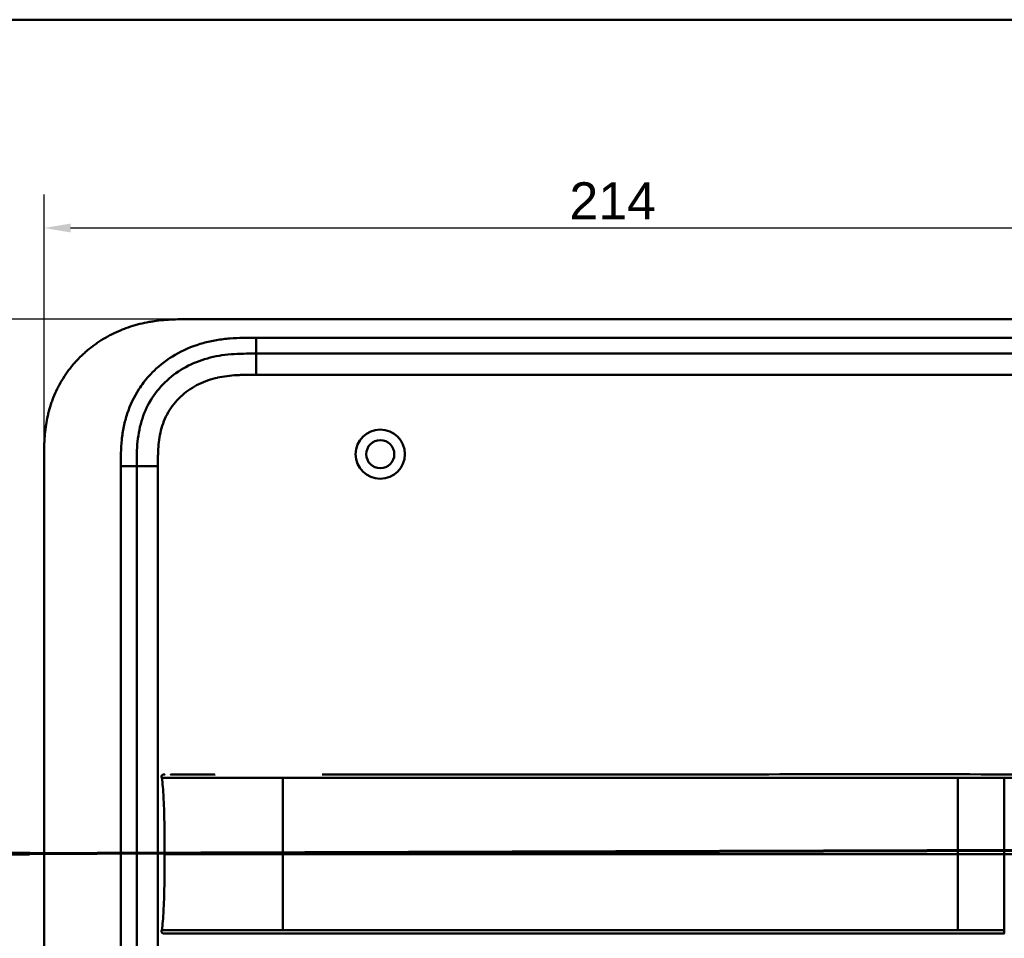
# Model space of a CAD drawing. Header units: millimetres. Extents: x 20 to 833, y 20 to 574.
# Tile 22 of 23: x 536 to 722, y 401 to 574. Entities that reach past the tile are written whole.
import ezdxf

# ---------------------------------------------------------------- set-up
doc = ezdxf.new("R2010")
doc.units = ezdxf.units.MM
doc.header["$LTSCALE"] = 2
for name, color, linetype, lineweight in [('Bemaßungen(DIN)', 7, 'Continuous', 25), ('Schnittansichtslinien(DIN)', 7, 'Continuous', 70), ('Sichtbare Kanten(DIN)', 7, 'Continuous', 50), ('Sichtbare tangentiale Kanten(DIN)', 7, 'Continuous', 50), ('Skizziergeometrie(DIN)', 7, 'Continuous', 50)]:
    doc.layers.add(name, color=color, linetype=linetype, lineweight=lineweight)
doc.styles.add('Aktuell-DINGroßer Text', font='arial.ttf')
doc.styles.add('STANDARD-DIN~0', font='arial.ttf')
doc.dimstyles.new('CAD-LAN', dxfattribs={"dimscale": 2, "dimtxt": 3.5, "dimasz": 2.5, "dimexe": 3.175, "dimexo": 0, "dimgap": 0.8, "dimtad": 1, "dimrnd": 1e-08, "dimtxsty": 'STANDARD-DIN~0', "dimcen": 0.09, "dimdle": 10, "dimclrd": 250, "dimclre": 250, "dimclrt": 250, "dimadec": 0, "dimazin": 2, "dimtfac": 1, "dimtmove": 0, "dimatfit": 3, "dimfxl": 1, "dimtolj": 1, "dimtzin": 0, "dimlwd": 25, "dimlwe": 25, "dimarcsym": 0})

# ---------------------------------------------------------------- blocks, each defined once
blk = doc.blocks.new('Ränder Standardrahmen')
at = {"layer": 'Skizziergeometrie(DIN)', "flags": 128}
blk.add_lwpolyline([(10, 10), (10, 287), (410, 287), (410, 10), (10, 10)], dxfattribs=at)
blk = doc.blocks.new('*D22')
at = {"layer": 'Bemaßungen(DIN)', "color": 250, "linetype": 'Continuous', "lineweight": 25, "true_color": 0x3f3f3f, "transparency": 16777216}
for p, q in [((567.91, 517.44), (505.56, 517.44)), ((511.91, 512.44), (511.91, 277.44)), ((567.91, 272.44), (505.56, 272.44))]:
    blk.add_line(p, q, dxfattribs=at)
at = {"layer": 'Bemaßungen(DIN)', "color": 250, "linetype": 'Continuous', "true_color": 0x3f3f3f, "transparency": 16777216}
for points in [[(511.08, 512.44), (512.75, 512.44), (511.91, 517.44)], [(511.08, 277.44), (512.75, 277.44), (511.91, 272.44)]]:
    blk.add_solid(points, dxfattribs=at)
at = {"layer": 'Defpoints', "color": 0, "linetype": 'Continuous', "transparency": 16777216}
for p in [(567.91, 517.44), (511.91, 272.44), (567.91, 272.44)]:
    blk.add_point(p, dxfattribs=at)
at = {"layer": 'Bemaßungen(DIN)', "color": 250, "linetype": 'Continuous', "lineweight": 25, "true_color": 0x3f3f3f, "transparency": 16777216, "insert": (503.16, 387.12), "char_height": 7, "attachment_point": 1, "rotation": 90, "style": 'STANDARD-DIN~0'}
blk.add_mtext('\\A1;245', dxfattribs=at)
blk = doc.blocks.new('*D23')
at = {"layer": 'Bemaßungen(DIN)', "color": 250, "linetype": 'Continuous', "lineweight": 25, "true_color": 0x3f3f3f, "transparency": 16777216}
for p, q in [((540.87, 490.66), (540.87, 541.01)), ((754.87, 490.66), (754.87, 541.01)), ((545.87, 534.66), (749.87, 534.66))]:
    blk.add_line(p, q, dxfattribs=at)
at = {"layer": 'Bemaßungen(DIN)', "color": 250, "linetype": 'Continuous', "true_color": 0x3f3f3f, "transparency": 16777216}
for points in [[(545.87, 535.49), (545.87, 533.82), (540.87, 534.66)], [(749.87, 535.49), (749.87, 533.82), (754.87, 534.66)]]:
    blk.add_solid(points, dxfattribs=at)
at = {"layer": 'Defpoints', "color": 0, "linetype": 'Continuous', "transparency": 16777216}
for p in [(754.87, 534.66), (540.87, 490.66), (754.87, 490.66)]:
    blk.add_point(p, dxfattribs=at)
at = {"layer": 'Bemaßungen(DIN)', "color": 250, "linetype": 'Continuous', "lineweight": 25, "true_color": 0x3f3f3f, "transparency": 16777216, "insert": (640.1, 543.29), "char_height": 7, "attachment_point": 1, "style": 'STANDARD-DIN~0'}
blk.add_mtext('\\A1;214', dxfattribs=at)
blk = doc.blocks.new('2DTransSchnitt0')
at = {"layer": 'Schnittansichtslinien(DIN)', "linetype": 'Continuous'}
for p, q in [((387.071, 219.762), (387.091, 213.634)), ((264.147, 219.363), (264.167, 213.234)), ((265.167, 213.238), (263.167, 213.231)), ((263.167, 213.231), (264.183, 208.234)), ((264.167, 213.234), (264.183, 208.234)), ((264.183, 208.234), (265.167, 213.238)), ((388.091, 213.637), (386.091, 213.631)), ((386.091, 213.631), (387.107, 208.634)), ((387.091, 213.634), (387.107, 208.634)), ((387.107, 208.634), (388.091, 213.637)), ((391.99, 208.65), (259.3, 208.218))]:
    blk.add_line(p, q, dxfattribs=at)
at = {"layer": 'Schnittansichtslinien(DIN)', "linetype": 'Continuous', "lineweight": 140}
for p, q in [((391.99, 208.65), (382.224, 208.618)), ((269.066, 208.25), (259.3, 208.218))]:
    blk.add_line(p, q, dxfattribs=at)
at = {"layer": 'Schnittansichtslinien(DIN)', "linetype": 'Continuous', "flags": 128}
for points in [[(263.167, 213.231), (264.183, 208.234), (265.167, 213.238), (263.167, 213.231)], [(386.091, 213.631), (387.107, 208.634), (388.091, 213.637), (386.091, 213.631)]]:
    blk.add_lwpolyline(points, dxfattribs=at)
at = {"layer": 'Schnittansichtslinien(DIN)'}
for points in [[(263.167, 213.231), (264.183, 208.234), (265.167, 213.238), (263.167, 213.231)], [(386.091, 213.631), (387.107, 208.634), (388.091, 213.637), (386.091, 213.631)]]:
    blk.add_solid(points, dxfattribs=at)
at = {"layer": 'Schnittansichtslinien(DIN)', "char_height": 3.734, "attachment_point": 7, "style": 'Aktuell-DINGroßer Text'}
for insert in [(385.31, 222.134), (262.386, 221.734)]:
    blk.add_mtext('A', dxfattribs=dict(at, insert=insert))

msp = doc.modelspace()

# ---------------------------------------------------------------- linework, layer by layer
at = {"layer": 'Sichtbare Kanten(DIN)'}
for p, q in [((726.835, 517.443), (567.912, 517.443)), ((725.835, 510.943), (580.912, 510.943)), ((540.874, 299.227), (540.874, 490.658)), ((558.374, 489.658), (558.374, 300.227)), ((722.164, 401.43), (722.229, 401.43))]:
    msp.add_line(p, q, dxfattribs=at)
for radius in [4.65, 2.65]:
    msp.add_circle((604.374, 491.943), radius, dxfattribs=at)
for points, knots in [([(567.912, 517.443), (567.327, 517.44), (566.148, 517.427), (564.659, 517.363), (563.161, 517.248), (561.958, 517.11), (560.454, 516.868), (559.253, 516.616), (557.764, 516.221), (556.584, 515.84), (555.133, 515.279), (553.995, 514.763), (552.61, 514.035), (551.536, 513.386), (550.244, 512.497), (549.254, 511.724), (548.08, 510.688), (547.195, 509.805), (546.163, 508.641), (545.399, 507.664), (544.527, 506.394), (543.898, 505.343), (543.2, 503.992), (542.712, 502.887), (542.192, 501.482), (541.846, 500.343), (541.497, 498.91), (541.283, 497.758), (541.088, 496.318), (540.984, 495.17), (540.907, 493.744), (540.874, 492.329), (540.873, 491.213), (540.874, 490.658)], [0.00000689, 0.00000689, 0.00000689, 0.00000689, 0.0407043, 0.08140172, 0.10175042, 0.14244784, 0.16279654, 0.20349396, 0.22384266, 0.26454008, 0.28488878, 0.3255862, 0.3459349, 0.38663232, 0.40698102, 0.44767844, 0.46802714, 0.50872456, 0.52907326, 0.56977068, 0.59011938, 0.6308168, 0.6511655, 0.69186291, 0.71221162, 0.75290903, 0.77325774, 0.81395515, 0.83430386, 0.87500127, 0.89534998, 0.93604739, 0.97674481, 0.97674481, 0.97674481, 0.97674481]), ([(580.912, 510.943), (580.106, 510.943), (578.51, 510.941), (576.173, 510.834), (573.908, 510.558), (570.99, 509.92), (567.556, 508.558), (563.972, 506.015), (561.142, 502.673), (559.583, 499.394), (558.835, 496.565), (558.506, 494.348), (558.375, 492.042), (558.374, 490.458), (558.374, 489.658)], [59.6158828, 59.6158828, 59.6158828, 59.6158828, 59.8593849, 60.1028861, 60.3463874, 60.5898887, 61.0768912, 61.5638938, 62.0508963, 62.5378989, 62.7814001, 63.0249014, 63.2684027, 63.5119054, 63.5119054, 63.5119054, 63.5119054]), ([(563.101, 430.82), (563.085, 430.922), (563.066, 431.027), (563.081, 431.157), (563.086, 431.183), (563.101, 431.229), (563.109, 431.248), (563.13, 431.285), (563.143, 431.302), (563.172, 431.332), (563.188, 431.346), (563.24, 431.38), (563.28, 431.396), (563.361, 431.417), (563.403, 431.423), (563.463, 431.427), (563.482, 431.428), (563.515, 431.43), (563.529, 431.43), (563.548, 431.43), (563.553, 431.43), (563.563, 431.43), (563.567, 431.43), (563.574, 431.43), (563.577, 431.43), (563.59, 431.43), (563.593, 431.43), (563.602, 431.43), (563.605, 431.43), (563.61, 431.43), (563.612, 431.43), (563.615, 431.43), (563.616, 431.43), (563.617, 431.43), (563.617, 431.43), (563.618, 431.43), (563.618, 431.43), (563.618, 431.43), (563.618, 431.43), (563.619, 431.43)], [0, 0, 0, 0, 0.0311277, 0.0311277, 0.03911556, 0.03911556, 0.04551701, 0.04551701, 0.05176502, 0.05176502, 0.05801202, 0.05801202, 0.07063282, 0.07063282, 0.08310355, 0.08310355, 0.08876398, 0.08876398, 0.09302208, 0.09302208, 0.0945824, 0.0945824, 0.09615429, 0.09615429, 0.09772199, 0.09772199, 0.10409523, 0.10409523, 0.11652864, 0.11652864, 0.13514677, 0.13514677, 0.13863752, 0.13863752, 0.14018957, 0.14018957, 0.14028665, 0.14028665, 0.14033603, 0.14033603, 0.14033603, 0.14033603]), ([(563.509, 431.429), (563.535, 431.431), (563.561, 431.432), (563.608, 431.432), (563.629, 431.432), (563.655, 431.432), (563.661, 431.432), (563.667, 431.432), (563.668, 431.432), (563.668, 431.432), (563.668, 431.432), (563.668, 431.432)], [0.159826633, 0.159826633, 0.159826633, 0.159826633, 0.167747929, 0.167747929, 0.174016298, 0.174016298, 0.175896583, 0.175896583, 0.175984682, 0.175984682, 0.176039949, 0.176039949, 0.176039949, 0.176039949]), ([(563.603, 431.43), (563.607, 431.43), (563.611, 431.43), (563.628, 431.431), (563.642, 431.431), (563.656, 431.431), (563.656, 431.431), (563.657, 431.431), (563.657, 431.431), (563.657, 431.431), (563.657, 431.431), (563.657, 431.431)], [0.1063680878, 0.1063680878, 0.1063680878, 0.1063680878, 0.1076624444, 0.1076624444, 0.1118780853, 0.1118780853, 0.1119328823, 0.1119328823, 0.111953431, 0.111953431, 0.1119649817, 0.1119649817, 0.1119649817, 0.1119649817]), ([(563.611, 431.43), (563.616, 431.43), (563.623, 431.43), (563.632, 431.43), (563.635, 431.43), (563.64, 431.43), (563.643, 431.43), (563.647, 431.43), (563.648, 431.43), (563.649, 431.43), (563.65, 431.43), (563.65, 431.43), (563.65, 431.43), (563.65, 431.43), (563.65, 431.43), (563.65, 431.43)], [0.0954974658, 0.0954974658, 0.0954974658, 0.0954974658, 0.0980683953, 0.0980683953, 0.0989366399, 0.0989366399, 0.0997885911, 0.0997885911, 0.1001419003, 0.1001419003, 0.1002300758, 0.1002300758, 0.1002741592, 0.1002741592, 0.1002851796, 0.1002851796, 0.1002851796, 0.1002851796]), ([(564.791, 431.43), (564.791, 431.43), (564.791, 431.43), (564.791, 431.43), (564.791, 431.43), (564.791, 431.43), (564.791, 431.43), (564.792, 431.43), (564.792, 431.43), (564.794, 431.43), (564.795, 431.43), (564.797, 431.43), (564.799, 431.43), (564.819, 431.43), (564.837, 431.43), (564.88, 431.43), (564.906, 431.43), (565, 431.43), (565.072, 431.43), (565.249, 431.43), (565.356, 431.43), (565.507, 431.43), (565.545, 431.43), (565.682, 431.43), (565.784, 431.43), (565.931, 431.43), (565.972, 431.43), (566.029, 431.43), (566.044, 431.43), (566.061, 431.43), (566.061, 431.43), (566.061, 431.43), (566.061, 431.43), (566.061, 431.43)], [0, 0, 0, 0, 0.00002838, 0.00002838, 0.00008514, 0.00008514, 0.00019867, 0.00019867, 0.00065277, 0.00065277, 0.00156097, 0.00156097, 0.00328513, 0.00328513, 0.02167639, 0.02167639, 0.04619826, 0.04619826, 0.11159781, 0.11159781, 0.19880871, 0.19880871, 0.22787204, 0.22787204, 0.30054296, 0.30054296, 0.32778981, 0.32778981, 0.33800712, 0.33800712, 0.33824659, 0.33824659, 0.33826078, 0.33826078, 0.33826078, 0.33826078]), ([(566.061, 431.43), (566.576, 431.43), (567.036, 431.43), (567.605, 431.43), (567.605, 431.43), (567.605, 431.43), (567.605, 431.43), (567.606, 431.43), (567.606, 431.43), (567.607, 431.43), (567.608, 431.43), (567.624, 431.43), (567.64, 431.43), (567.677, 431.43), (567.698, 431.43), (567.777, 431.43), (567.835, 431.43), (568.049, 431.43), (568.209, 431.43), (568.429, 431.43), (568.484, 431.43), (569.672, 431.43), (571.024, 431.43), (572.666, 431.43), (572.846, 431.43), (573.062, 431.43), (573.096, 431.43), (573.134, 431.43), (573.137, 431.43), (573.14, 431.43), (573.141, 431.43), (573.141, 431.43), (573.141, 431.43), (573.141, 431.43), (573.141, 431.43), (573.142, 431.43), (573.142, 431.43), (573.142, 431.43)], [0, 0, 0, 0, 0.2888434, 0.2888434, 0.2888555, 0.2888555, 0.2889037, 0.2889037, 0.2890003, 0.2890003, 0.2893864, 0.2893864, 0.2972061, 0.2972061, 0.3076323, 0.3076323, 0.3354365, 0.3354365, 0.409599, 0.409599, 0.4343137, 0.4343137, 0.9352187, 0.9352187, 0.9962242, 0.9962242, 1.0076608, 1.0076608, 1.008733, 1.008733, 1.0088295, 1.0088295, 1.0088778, 1.0088778, 1.0089019, 1.0089019, 1.008914, 1.008914, 1.008914, 1.008914]), ([(593.411, 431.43), (593.412, 431.43), (593.413, 431.43), (593.416, 431.43), (593.417, 431.43), (593.425, 431.43), (593.432, 431.43), (593.451, 431.43), (593.464, 431.43), (593.696, 431.43), (593.915, 431.43), (602.467, 431.43), (610.8, 431.43), (631.633, 431.43), (644.133, 431.43), (679.141, 431.43), (701.652, 431.668), (724.158, 431.42)], [0, 0, 0, 0, 0.0002441, 0.0002441, 0.0007324, 0.0007324, 0.0026855, 0.0026855, 0.0065918, 0.0065918, 0.0722195, 0.0722195, 2.5722195, 2.5722195, 6.3222196, 6.3222196, 13.0748039, 13.0748039, 13.0748039, 13.0748039]), ([(563.64, 416.43), (563.64, 420.267), (563.596, 424.082), (563.445, 427.03), (563.368, 428.532), (563.262, 429.813), (563.105, 430.82)], [0, 0, 0, 0, 0.30889062, 0.30889062, 0.30889062, 0.46621578, 0.46621578, 0.46621578, 0.46621578]), ([(563.64, 416.43), (563.64, 412.594), (563.596, 408.779), (563.445, 405.831), (563.368, 404.329), (563.262, 403.047), (563.105, 402.041)], [0, 0, 0, 0, 0.30888536, 0.30888536, 0.30888536, 0.4662495, 0.4662495, 0.4662495, 0.4662495]), ([(563.618, 401.43), (563.618, 401.43), (563.618, 401.43), (563.617, 401.43), (563.617, 401.43), (563.617, 401.43), (563.617, 401.43), (563.616, 401.43), (563.616, 401.43), (563.612, 401.43), (563.611, 401.43), (563.606, 401.43), (563.604, 401.43), (563.598, 401.43), (563.596, 401.43), (563.583, 401.43), (563.58, 401.43), (563.573, 401.43), (563.57, 401.43), (563.564, 401.43), (563.561, 401.43), (563.551, 401.43), (563.543, 401.43), (563.521, 401.43), (563.505, 401.431), (563.428, 401.434), (563.366, 401.44), (563.277, 401.466), (563.248, 401.478), (563.194, 401.509), (563.17, 401.528), (563.129, 401.575), (563.113, 401.603), (563.09, 401.66), (563.083, 401.69), (563.075, 401.751), (563.074, 401.782), (563.077, 401.889), (563.089, 401.965), (563.101, 402.04)], [0, 0, 0, 0, 0.00028677, 0.00028677, 0.00085963, 0.00085963, 0.00200522, 0.00200522, 0.00429634, 0.00429634, 0.02262582, 0.02262582, 0.03179275, 0.03179275, 0.04109082, 0.04109082, 0.04341208, 0.04341208, 0.04456569, 0.04456569, 0.0457191, 0.0457191, 0.04803012, 0.04803012, 0.05262125, 0.05262125, 0.07113734, 0.07113734, 0.08037876, 0.08037876, 0.08967939, 0.08967939, 0.09896721, 0.09896721, 0.10819297, 0.10819297, 0.11738064, 0.11738064, 0.14030942, 0.14030942, 0.14030942, 0.14030942]), ([(563.657, 401.43), (563.657, 401.43), (563.657, 401.43), (563.654, 401.43), (563.651, 401.43), (563.645, 401.43), (563.642, 401.43), (563.632, 401.43), (563.626, 401.43), (563.614, 401.43), (563.609, 401.43), (563.603, 401.43)], [0, 0, 0, 0, 0.0000178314, 0.0000178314, 0.0007794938, 0.0007794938, 0.001825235, 0.001825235, 0.0037615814, 0.0037615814, 0.0056120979, 0.0056120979, 0.0056120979, 0.0056120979]), ([(563.669, 401.429), (563.669, 401.429), (563.669, 401.429), (563.669, 401.429), (563.668, 401.431), (563.669, 401.431), (563.669, 401.429), (563.668, 401.428), (563.667, 401.43), (563.667, 401.43), (563.666, 401.431), (563.666, 401.429), (563.665, 401.429), (563.665, 401.429), (563.664, 401.43), (563.663, 401.43), (563.663, 401.43), (563.662, 401.43), (563.662, 401.43), (563.662, 401.429), (563.661, 401.43), (563.661, 401.43), (563.66, 401.43), (563.659, 401.43), (563.658, 401.43), (563.657, 401.43), (563.656, 401.43), (563.654, 401.43), (563.653, 401.43), (563.652, 401.43), (563.651, 401.43), (563.65, 401.43), (563.649, 401.43), (563.647, 401.43), (563.646, 401.43), (563.645, 401.43), (563.644, 401.43), (563.643, 401.43), (563.642, 401.43), (563.64, 401.43), (563.639, 401.43), (563.638, 401.43), (563.637, 401.43), (563.636, 401.43), (563.634, 401.43), (563.633, 401.43), (563.632, 401.43), (563.63, 401.43), (563.629, 401.43), (563.628, 401.43), (563.627, 401.43), (563.625, 401.43), (563.624, 401.43), (563.622, 401.43), (563.621, 401.43), (563.606, 401.43), (563.606, 401.43), (564.456, 401.43), (565.048, 401.43), (566.096, 401.43), (567.606, 401.43), (568.623, 401.43), (569.837, 401.43), (571.2, 401.43)], [0, 0, 0, 0, 0.0025183, 0.0025183, 0.0025183, 0.0949441, 0.0949441, 0.0949441, 0.1873699, 0.1873699, 0.1873699, 0.2797957, 0.2797957, 0.2797957, 0.3722215, 0.3722215, 0.3722215, 0.4184344, 0.4184344, 0.4184344, 0.4646473, 0.4646473, 0.4646473, 0.5570732, 0.5570732, 0.5570732, 0.649499, 0.649499, 0.649499, 0.7419248, 0.7419248, 0.7419248, 0.8343506, 0.8343506, 0.8343506, 0.9267764, 0.9267764, 0.9267764, 1.0192022, 1.0192022, 1.0192022, 1.111628, 1.111628, 1.111628, 1.2040539, 1.2040539, 1.2040539, 1.2964797, 1.2964797, 1.2964797, 1.3889055, 1.3889055, 1.3889055, 1.4813313, 1.4813313, 1.4813313, 2.5715522, 2.5715522, 2.5715522, 3.3314242, 3.3314242, 3.3314242, 3.8432409, 3.8432409, 3.8432409, 3.8432409]), ([(563.65, 401.43), (563.65, 401.43), (563.65, 401.43), (563.65, 401.43), (563.65, 401.43), (563.649, 401.43), (563.649, 401.43), (563.648, 401.43), (563.648, 401.43), (563.643, 401.43), (563.638, 401.43), (563.627, 401.43), (563.621, 401.43), (563.613, 401.43), (563.612, 401.43), (563.611, 401.43)], [0, 0, 0, 0, 0.0000222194, 0.0000222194, 0.0000666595, 0.0000666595, 0.0001555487, 0.0001555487, 0.000333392, 0.000333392, 0.0016342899, 0.0016342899, 0.0041648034, 0.0041648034, 0.0047801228, 0.0047801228, 0.0047801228, 0.0047801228]), ([(563.643, 401.43), (563.643, 401.43), (563.643, 401.43), (563.643, 401.43), (563.643, 401.43), (563.642, 401.43), (563.641, 401.43), (563.64, 401.43), (563.639, 401.43), (563.637, 401.43), (563.635, 401.43), (563.632, 401.43), (563.63, 401.43), (563.627, 401.43), (563.624, 401.43), (563.621, 401.43), (563.619, 401.43), (563.618, 401.43)], [0, 0, 0, 0, 0.0000111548, 0.0000111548, 0.0000825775, 0.0000825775, 0.0002255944, 0.0002255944, 0.0005124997, 0.0005124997, 0.0010879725, 0.0010879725, 0.0016605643, 0.0016605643, 0.002791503, 0.002791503, 0.0035732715, 0.0035732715, 0.0035732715, 0.0035732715]), ([(573.142, 401.43), (573.142, 401.43), (573.141, 401.43), (573.137, 401.43), (573.133, 401.43), (573.12, 401.43), (573.112, 401.43), (573.082, 401.43), (573.061, 401.43), (572.984, 401.43), (572.928, 401.43), (572.572, 401.43), (572.278, 401.43), (571.797, 401.43), (571.607, 401.43), (571.357, 401.43), (571.295, 401.43), (571.223, 401.43), (571.213, 401.43), (571.2, 401.43), (571.196, 401.43), (571.192, 401.43), (571.192, 401.43), (571.192, 401.43)], [0, 0, 0, 0, 0.00002188, 0.00002188, 0.00142245, 0.00142245, 0.00422358, 0.00422358, 0.01131397, 0.01131397, 0.03022194, 0.03022194, 0.13111359, 0.13111359, 0.19835644, 0.19835644, 0.22076612, 0.22076612, 0.22426754, 0.22426754, 0.22566811, 0.22566811, 0.22568999, 0.22568999, 0.22568999, 0.22568999]), ([(573.145, 401.43), (573.575, 401.43), (574.015, 401.43), (574.465, 401.43), (576.996, 401.43), (579.737, 401.43), (582.478, 401.43), (584.727, 401.43), (586.998, 401.43), (589.268, 401.43), (599.372, 401.43), (609.521, 401.43), (619.644, 401.43), (636.552, 401.43), (653.478, 401.43), (670.391, 401.43), (678.847, 401.43), (687.307, 401.43), (695.765, 401.43), (699.993, 401.43), (704.221, 401.43), (708.45, 401.43), (711.115, 401.43), (713.791, 401.43), (716.437, 401.43), (717.992, 401.43), (719.526, 401.43), (721.072, 401.43), (721.434, 401.43), (721.792, 401.43), (722.164, 401.43)], [4.0756553, 4.0756553, 4.0756553, 4.0756553, 4.2235005, 4.2235005, 4.2235005, 5.0551855, 5.0551855, 5.0551855, 5.7376751, 5.7376751, 5.7376751, 8.7756456, 8.7756456, 8.7756456, 13.8502555, 13.8502555, 13.8502555, 16.3875605, 16.3875605, 16.3875605, 17.6562129, 17.6562129, 17.6562129, 18.4553381, 18.4553381, 18.4553381, 18.9248654, 18.9248654, 18.9248654, 19.0347624, 19.0347624, 19.0347624, 19.0347624])]:
    msp.add_open_spline(points, degree=3, knots=knots, dxfattribs=at)
msp.add_rational_spline([(563.105, 402.041), (563.105, 402.041), (563.105, 402.041), (563.105, 402.041), (563.102, 402.041), (563.101, 402.041), (563.101, 402.041)], [1, 1, 1, 1, 1.08010035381, 1.12345159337, 1.13005371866], degree=3, knots=[0, 0, 0, 0, 0.00567203, 0.00567203, 0.00567203, 0.11634103, 0.11634103, 0.11634103, 0.11634103], dxfattribs=at)
for points in [[(563.665, 401.429), (563.644, 401.429), (563.622, 401.429), (563.599, 401.43)], [(563.669, 401.429), (563.668, 401.429), (563.667, 401.429), (563.665, 401.429)], [(563.669, 401.43), (563.669, 401.43), (563.669, 401.43), (563.669, 401.43)]]:
    msp.add_open_spline(points, degree=3, dxfattribs=at)
at = {"layer": 'Sichtbare tangentiale Kanten(DIN)'}
for p, q in [((580.912, 513.943), (725.835, 513.943)), ((580.912, 510.943), (580.912, 513.943)), ((580.912, 506.943), (580.912, 510.943)), ((725.835, 506.943), (580.912, 506.943)), ((555.374, 300.227), (555.374, 489.658)), ((558.374, 489.658), (555.374, 489.658)), ((562.374, 489.658), (558.374, 489.658)), ((562.374, 489.658), (562.374, 300.227)), ((713.441, 416.43), (585.968, 416.43)), ((722.223, 402.04), (722.23, 402.04))]:
    msp.add_line(p, q, dxfattribs=at)
for points, knots in [([(560.686, 506.693), (561.124, 507.182), (562.785, 508.861), (566.118, 511.224), (570.097, 512.798), (573.414, 513.521), (575.936, 513.828), (578.459, 513.942), (580.106, 513.943), (580.912, 513.943)], [61.3761038, 61.3761038, 61.3761038, 61.3761038, 61.5638941, 62.0508967, 62.5378992, 62.7814005, 63.0249017, 63.268403, 63.5119057, 63.5119057, 63.5119057, 63.5119057]), ([(555.374, 489.658), (555.373, 490.458), (555.374, 492.105), (555.515, 494.639), (555.889, 497.162), (556.756, 500.452), (558.31, 503.724), (559.987, 505.914), (560.686, 506.693)], [59.6158822, 59.6158822, 59.6158822, 59.6158822, 59.8593852, 60.1028865, 60.3463878, 60.589889, 61.0768916, 61.3761038, 61.3761038, 61.3761038, 61.3761038]), ([(580.912, 506.943), (580.748, 506.943), (580.585, 506.943), (580.421, 506.943), (579.978, 506.942), (579.536, 506.94), (579.093, 506.934), (578.941, 506.932), (578.789, 506.929), (578.636, 506.925), (578.56, 506.924), (578.484, 506.922), (578.408, 506.92), (578.332, 506.918), (578.256, 506.915), (578.176, 506.913), (577.866, 506.903), (577.572, 506.89), (577.266, 506.872), (577.259, 506.872), (577.251, 506.871), (577.244, 506.871), (576.627, 506.835), (576.039, 506.783), (575.446, 506.707), (575.436, 506.706), (575.427, 506.705), (575.418, 506.704), (574.818, 506.626), (574.225, 506.525), (573.636, 506.394), (573.631, 506.393), (573.625, 506.392), (573.62, 506.39), (573.021, 506.256), (572.424, 506.09), (571.845, 505.892), (571.841, 505.891), (571.838, 505.89), (571.834, 505.889), (571.248, 505.687), (570.667, 505.449), (570.108, 505.176), (569.549, 504.903), (569.004, 504.593), (568.484, 504.249), (567.964, 503.904), (567.466, 503.524), (566.999, 503.112), (566.529, 502.697), (566.084, 502.245), (565.678, 501.769), (565.274, 501.294), (564.901, 500.786), (564.569, 500.258), (564.24, 499.734), (563.947, 499.18), (563.698, 498.615), (563.451, 498.056), (563.241, 497.473), (563.072, 496.885), (563.07, 496.88), (563.069, 496.876), (563.068, 496.872), (562.902, 496.294), (562.773, 495.707), (562.675, 495.113), (562.674, 495.104), (562.672, 495.095), (562.671, 495.086), (562.574, 494.497), (562.508, 493.908), (562.463, 493.291), (562.462, 493.284), (562.462, 493.276), (562.461, 493.269), (562.439, 492.964), (562.423, 492.67), (562.411, 492.369), (562.398, 492.059), (562.389, 491.75), (562.384, 491.442), (562.373, 490.846), (562.373, 490.251), (562.374, 489.658)], [0, 0, 0, 0, 0.0490861, 0.0490861, 0.0490861, 0.1818558, 0.1818558, 0.1818558, 0.2275663, 0.2275663, 0.2275663, 0.2504221, 0.2504221, 0.2504221, 0.2732779, 0.2732779, 0.2732779, 0.3625385, 0.3625385, 0.3625385, 0.364701, 0.364701, 0.364701, 0.5447622, 0.5447622, 0.5447622, 0.5475767, 0.5475767, 0.5475767, 0.7297298, 0.7297298, 0.7297298, 0.7313799, 0.7313799, 0.7313799, 0.9165087, 0.9165087, 0.9165087, 0.9175934, 0.9175934, 0.9175934, 1.1050048, 1.1050048, 1.1050048, 1.2924795, 1.2924795, 1.2924795, 1.479975, 1.479975, 1.479975, 1.6686942, 1.6686942, 1.6686942, 1.8566744, 1.8566744, 1.8566744, 2.0435423, 2.0435423, 2.0435423, 2.2286346, 2.2286346, 2.2286346, 2.2299611, 2.2299611, 2.2299611, 2.4117644, 2.4117644, 2.4117644, 2.4144823, 2.4144823, 2.4144823, 2.594841, 2.594841, 2.594841, 2.5970368, 2.5970368, 2.5970368, 2.6862842, 2.6862842, 2.6862842, 2.7781364, 2.7781364, 2.7781364, 2.9561211, 2.9561211, 2.9561211, 2.9561211]), ([(585.968, 430.82), (587.296, 430.82), (588.624, 430.82), (589.952, 430.82), (590.504, 430.82), (591.056, 430.82), (591.609, 430.82), (592.383, 430.82), (593.157, 430.82), (593.932, 430.82), (594.344, 430.82), (594.756, 430.82), (595.168, 430.82), (596.084, 430.82), (597, 430.82), (597.917, 430.82), (604.556, 430.82), (611.196, 430.819), (617.836, 430.82)], [0, 0, 0, 0, 0.3984119, 0.3984119, 0.3984119, 0.558361, 0.558361, 0.558361, 0.7963648, 0.7963648, 0.7963648, 0.9137852, 0.9137852, 0.9137852, 1.1948602, 1.1948602, 1.1948602, 3.18679, 3.18679, 3.18679, 3.18679]), ([(617.836, 430.82), (644.393, 430.82), (670.951, 430.82), (697.508, 430.82), (698.886, 430.82), (700.264, 430.82), (701.642, 430.82), (702.92, 430.82), (704.197, 430.82), (705.474, 430.82), (708.13, 430.82), (710.786, 430.82), (713.441, 430.82)], [3.18679, 3.18679, 3.18679, 3.18679, 11.1540994, 11.1540994, 11.1540994, 11.5711487, 11.5711487, 11.5711487, 11.9507559, 11.9507559, 11.9507559, 12.7474629, 12.7474629, 12.7474629, 12.7474629]), ([(713.441, 430.82), (713.611, 430.82), (713.781, 430.82), (713.95, 430.82), (714.148, 430.82), (714.346, 430.82), (714.562, 430.82), (714.962, 430.82), (715.309, 430.82), (715.648, 430.82), (715.681, 430.82), (715.718, 430.82), (715.755, 430.82), (716.104, 430.82), (716.43, 430.82), (716.761, 430.82), (717.126, 430.82), (717.487, 430.82), (717.851, 430.82), (718.213, 430.82), (718.574, 430.82), (718.931, 430.82), (719.069, 430.819), (719.21, 430.819), (719.351, 430.819), (719.577, 430.819), (719.8, 430.819), (720.026, 430.82), (720.397, 430.82), (720.764, 430.82), (721.135, 430.82), (721.497, 430.82), (721.862, 430.82), (722.214, 430.82), (722.223, 430.82), (722.226, 430.82), (722.23, 430.82)], [0, 0, 0, 0, 0.05078067, 0.05078067, 0.05078067, 0.1102021, 0.1102021, 0.1102021, 0.2202767, 0.2202767, 0.2202767, 0.23095286, 0.23095286, 0.23095286, 0.33022951, 0.33022951, 0.33022951, 0.4395805, 0.4395805, 0.4395805, 0.54854182, 0.54854182, 0.54854182, 0.59063446, 0.59063446, 0.59063446, 0.6580998, 0.6580998, 0.6580998, 0.76890548, 0.76890548, 0.76890548, 0.8770848, 0.8770848, 0.8770848, 0.87997457, 0.87997457, 0.87997457, 0.87997457]), ([(722.23, 430.82), (722.249, 430.82), (722.269, 430.82), (722.289, 430.82), (722.499, 430.82), (722.707, 430.82), (722.914, 430.819), (723.12, 430.818), (723.327, 430.817), (723.534, 430.816), (723.741, 430.814), (723.947, 430.813), (724.151, 430.811), (724.228, 430.81), (724.305, 430.809), (724.383, 430.808), (724.511, 430.806), (724.64, 430.805), (724.769, 430.803), (724.976, 430.8), (725.181, 430.796), (725.385, 430.793), (725.588, 430.789), (725.793, 430.784), (725.998, 430.779), (726.204, 430.774), (726.406, 430.769), (726.607, 430.763), (726.808, 430.758), (727.012, 430.751), (727.213, 430.744)], [0, 0, 0, 0, 0.00593799, 0.00593799, 0.00593799, 0.06876696, 0.06876696, 0.06876696, 0.13141451, 0.13141451, 0.13141451, 0.19404693, 0.19404693, 0.19404693, 0.2177013, 0.2177013, 0.2177013, 0.25674204, 0.25674204, 0.25674204, 0.3195011, 0.3195011, 0.3195011, 0.38223166, 0.38223166, 0.38223166, 0.44495846, 0.44495846, 0.44495846, 0.5075707, 0.5075707, 0.5075707, 0.5075707]), ([(585.968, 416.43), (584.898, 416.43), (583.828, 416.43), (582.686, 416.43), (581.544, 416.43), (580.541, 416.43), (579.678, 416.43), (577.951, 416.43), (576.546, 416.43), (575.223, 416.43), (569.932, 416.43), (566.309, 416.43), (564.695, 416.43), (564.292, 416.43), (564.009, 416.43), (563.834, 416.43), (563.747, 416.43), (563.685, 416.43), (563.657, 416.43), (563.628, 416.43), (563.635, 416.43), (563.64, 416.43)], [0, 0, 0, 0, 0.2406476, 0.2406476, 0.2406476, 0.4812952, 0.4812952, 0.4812952, 0.9625904, 0.9625904, 0.9625904, 2.8877711, 2.8877711, 2.8877711, 3.3690663, 3.3690663, 3.3690663, 3.6097139, 3.6097139, 3.6097139, 3.8503615, 3.8503615, 3.8503615, 3.8503615]), ([(722.23, 416.43), (720.876, 416.43), (719.494, 416.43), (717.934, 416.43), (716.375, 416.43), (714.907, 416.43), (713.441, 416.43)], [0, 0, 0, 0, 0.44038321, 0.44038321, 0.44038321, 0.88076642, 0.88076642, 0.88076642, 0.88076642]), ([(585.968, 402.041), (587.296, 402.04), (588.624, 402.041), (589.952, 402.041), (590.501, 402.041), (591.051, 402.041), (591.6, 402.041), (592.377, 402.041), (593.154, 402.041), (593.932, 402.041), (594.343, 402.041), (594.754, 402.041), (595.165, 402.041), (596.082, 402.041), (596.999, 402.041), (597.917, 402.041), (604.556, 402.041), (611.196, 402.041), (617.836, 402.041)], [0, 0, 0, 0, 0.3984127, 0.3984127, 0.3984127, 0.5574675, 0.5574675, 0.5574675, 0.7963662, 0.7963662, 0.7963662, 0.9134321, 0.9134321, 0.9134321, 1.1948615, 1.1948615, 1.1948615, 3.1867877, 3.1867877, 3.1867877, 3.1867877]), ([(617.836, 402.041), (636.415, 402.041), (655.009, 402.041), (673.584, 402.041), (685.718, 402.041), (697.852, 402.041), (709.987, 402.041), (711.138, 402.041), (712.29, 402.041), (713.441, 402.041)], [3.1867877, 3.1867877, 3.1867877, 3.1867877, 8.7605377, 8.7605377, 8.7605377, 12.4019194, 12.4019194, 12.4019194, 12.7474629, 12.7474629, 12.7474629, 12.7474629]), ([(713.441, 402.041), (713.606, 402.041), (713.772, 402.041), (713.937, 402.041), (714.139, 402.041), (714.341, 402.041), (714.562, 402.041), (714.961, 402.04), (715.308, 402.04), (715.646, 402.04), (715.674, 402.04), (715.704, 402.04), (715.736, 402.04), (716.091, 402.04), (716.422, 402.04), (716.759, 402.04), (717.123, 402.041), (717.484, 402.041), (717.846, 402.041), (718.208, 402.041), (718.569, 402.041), (718.924, 402.041), (719.029, 402.041), (719.136, 402.041), (719.244, 402.041), (719.505, 402.041), (719.762, 402.041), (720.022, 402.041), (720.392, 402.041), (720.758, 402.041), (721.125, 402.041), (721.494, 402.04), (721.861, 402.04), (722.223, 402.04)], [0, 0, 0, 0, 0.04936867, 0.04936867, 0.04936867, 0.11014179, 0.11014179, 0.11014179, 0.22014326, 0.22014326, 0.22014326, 0.2290985, 0.2290985, 0.2290985, 0.32998918, 0.32998918, 0.32998918, 0.4391613, 0.4391613, 0.4391613, 0.54803878, 0.54803878, 0.54803878, 0.58009837, 0.58009837, 0.58009837, 0.65768707, 0.65768707, 0.65768707, 0.76818131, 0.76818131, 0.76818131, 0.87925552, 0.87925552, 0.87925552, 0.87925552]), ([(722.164, 401.43), (722.194, 401.43), (722.218, 401.48), (722.224, 401.667), (722.227, 401.768), (722.225, 401.898), (722.223, 402.04)], [0, 0, 0, 0, 0.6504188, 0.6504188, 0.6504188, 1, 1, 1, 1])]:
    msp.add_open_spline(points, degree=3, knots=knots, dxfattribs=at)
for points, weights, knots in [([(563.101, 430.82), (563.101, 430.82), (563.102, 430.82), (563.106, 430.82), (563.114, 430.82), (563.135, 430.82), (563.17, 430.82), (563.222, 430.819), (563.307, 430.82), (563.427, 430.82), (563.508, 430.82), (563.605, 430.82), (563.719, 430.82), (564.06, 430.821), (564.558, 430.821), (565.217, 430.822), (565.572, 430.822), (565.973, 430.822), (566.42, 430.822), (566.874, 430.822), (567.374, 430.822), (567.919, 430.823), (567.992, 430.823), (568.067, 430.823), (568.142, 430.823), (568.622, 430.823), (569.135, 430.822), (569.679, 430.822), (570.306, 430.822), (570.972, 430.822), (571.677, 430.822), (572.375, 430.822), (573.109, 430.821), (573.879, 430.821), (574.624, 430.821), (575.404, 430.821), (576.22, 430.82), (576.501, 430.82), (576.787, 430.82), (577.078, 430.82), (577.191, 430.82), (577.306, 430.82), (577.421, 430.82), (577.815, 430.82), (578.219, 430.82), (578.634, 430.82), (579.029, 430.82), (579.436, 430.82), (579.855, 430.82), (580.249, 430.82), (580.656, 430.82), (581.079, 430.82), (581.47, 430.82), (581.877, 430.82), (582.305, 430.82), (582.689, 430.82), (583.095, 430.82), (583.531, 430.82), (583.897, 430.82), (584.298, 430.82), (584.756, 430.82), (585.048, 430.82), (585.388, 430.82), (585.968, 430.82)], [1.13005451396, 1.13784212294, 1.09449061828, 1, 1.01564349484, 1.01564349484, 1, 1.00925616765, 1.00925616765, 1, 1.00150118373, 1.00150118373, 1, 1.00280379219, 1.00280379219, 1, 0.999526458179, 0.999526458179, 1, 0.99915374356, 0.99915374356, 1, 0.9999832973, 0.9999832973, 1, 0.99933166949, 0.99933166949, 1, 0.999344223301, 0.999344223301, 1, 0.999922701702, 0.999922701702, 1, 1.00094814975, 1.00094814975, 1, 1.00025925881, 1.00025925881, 1, 1.0000518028, 1.0000518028, 1, 1.00084824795, 1.00084824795, 1, 1.00131558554, 1.00131558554, 1, 1.00209490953, 1.00209490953, 1, 1.00365462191, 1.00365462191, 1, 1.00586740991, 1.00586740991, 1, 1.01725389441, 1.01725389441, 1, 1.18722739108, 1.18722739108, 1], [0.1163416, 0.1163416, 0.1163416, 0.1163416, 0.2468921, 0.2468921, 0.2468921, 0.4853656, 0.4853656, 0.4853656, 0.7799914, 0.7799914, 0.7799914, 0.9644924, 0.9644924, 0.9644924, 1.4628246, 1.4628246, 1.4628246, 1.7145394, 1.7145394, 1.7145394, 1.9637666, 1.9637666, 1.9637666, 1.9969824, 1.9969824, 1.9969824, 2.209763, 2.209763, 2.209763, 2.4552095, 2.4552095, 2.4552095, 2.7022329, 2.7022329, 2.7022329, 2.9498421, 2.9498421, 2.9498421, 3.0383348, 3.0383348, 3.0383348, 3.0733169, 3.0733169, 3.0733169, 3.1966109, 3.1966109, 3.1966109, 3.3197585, 3.3197585, 3.3197585, 3.4427414, 3.4427414, 3.4427414, 3.5655395, 3.5655395, 3.5655395, 3.6881793, 3.6881793, 3.6881793, 3.8106534, 3.8106534, 3.8106534, 3.9319007, 3.9319007, 3.9319007, 3.9319007]), ([(563.101, 402.041), (563.101, 402.04), (563.102, 402.04), (563.106, 402.04), (563.114, 402.04), (563.135, 402.04), (563.17, 402.041), (563.222, 402.041), (563.307, 402.041), (563.427, 402.04), (563.508, 402.04), (563.605, 402.04), (563.719, 402.04), (564.06, 402.039), (564.558, 402.039), (565.217, 402.039), (565.572, 402.038), (565.973, 402.038), (566.42, 402.038), (566.874, 402.038), (567.374, 402.038), (567.919, 402.038), (567.992, 402.038), (568.067, 402.038), (568.142, 402.038), (568.622, 402.038), (569.135, 402.038), (569.679, 402.038), (570.306, 402.038), (570.972, 402.038), (571.677, 402.038), (572.374, 402.039), (573.109, 402.039), (573.879, 402.039), (574.624, 402.039), (575.404, 402.04), (576.22, 402.04), (576.502, 402.04), (576.789, 402.04), (577.081, 402.04), (577.193, 402.04), (577.307, 402.04), (577.421, 402.04), (577.815, 402.04), (578.219, 402.04), (578.634, 402.04), (579.029, 402.04), (579.436, 402.04), (579.855, 402.04), (580.249, 402.04), (580.656, 402.04), (581.079, 402.041), (581.47, 402.041), (581.877, 402.041), (582.305, 402.041), (582.689, 402.041), (583.095, 402.041), (583.531, 402.041), (583.897, 402.041), (584.298, 402.041), (584.756, 402.041), (585.048, 402.041), (585.388, 402.041), (585.968, 402.041)], [1.13005371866, 1.13784194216, 1.09449070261, 1, 1.01564352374, 1.01564352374, 1, 1.00924441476, 1.00924441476, 1, 1.00150609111, 1.00150609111, 1, 1.00280370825, 1.00280370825, 1, 0.999526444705, 0.999526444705, 1, 0.999153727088, 0.999153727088, 1, 0.999983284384, 0.999983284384, 1, 0.999331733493, 0.999331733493, 1, 0.999344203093, 0.999344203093, 1, 0.999922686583, 0.999922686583, 1, 1.00094812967, 1.00094812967, 1, 1.00026108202, 1.00026108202, 1, 1.00005099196, 1.00005099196, 1, 1.00084821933, 1.00084821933, 1, 1.00131563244, 1.00131563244, 1, 1.00209471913, 1.00209471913, 1, 1.00365509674, 1.00365509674, 1, 1.00586622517, 1.00586622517, 1, 1.01725442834, 1.01725442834, 1, 1.18725223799, 1.18725223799, 1], [0.116341, 0.116341, 0.116341, 0.116341, 0.2468922, 0.2468922, 0.2468922, 0.4853665, 0.4853665, 0.4853665, 0.7797367, 0.7797367, 0.7797367, 0.9644969, 0.9644969, 0.9644969, 1.4628301, 1.4628301, 1.4628301, 1.7145451, 1.7145451, 1.7145451, 1.9637733, 1.9637733, 1.9637733, 1.9970018, 1.9970018, 1.9970018, 2.2097713, 2.2097713, 2.2097713, 2.4552194, 2.4552194, 2.4552194, 2.7022438, 2.7022438, 2.7022438, 2.9498539, 2.9498539, 2.9498539, 3.0386311, 3.0386311, 3.0386311, 3.0733288, 3.0733288, 3.0733288, 3.1966231, 3.1966231, 3.1966231, 3.3197709, 3.3197709, 3.3197709, 3.4427542, 3.4427542, 3.4427542, 3.5655525, 3.5655525, 3.5655525, 3.688193, 3.688193, 3.688193, 3.8106673, 3.8106673, 3.8106673, 3.931916, 3.931916, 3.931916, 3.931916])]:
    msp.add_rational_spline(points, weights, degree=3, knots=knots, dxfattribs=at)
for points, degree in [([(585.968, 430.82), (585.968, 429.03), (585.968, 426.53), (585.968, 423.38), (585.968, 419.905), (585.968, 416.43)], 5), ([(713.441, 430.82), (713.441, 429.03), (713.441, 426.53), (713.441, 423.38), (713.441, 419.905), (713.441, 416.43)], 5), ([(722.23, 416.43), (722.23, 419.905), (722.23, 423.38), (722.23, 426.53), (722.23, 429.031), (722.23, 430.82)], 5), ([(585.968, 402.041), (585.968, 403.83), (585.968, 406.331), (585.968, 409.481), (585.968, 412.956), (585.968, 416.43)], 5), ([(713.441, 402.041), (713.441, 403.83), (713.441, 406.331), (713.441, 409.481), (713.441, 412.955), (713.441, 416.43)], 5), ([(727.134, 416.43), (725.62, 416.43), (724.01, 416.43), (722.23, 416.43)], 3), ([(722.23, 416.43), (722.23, 412.955), (722.23, 409.48), (722.23, 406.33), (722.23, 403.83), (722.23, 402.04)], 5)]:
    msp.add_open_spline(points, degree=degree, dxfattribs=at)

# ---------------------------------------------------------------- block references
at = {"xscale": 2, "yscale": 2, "zscale": 2}
msp.add_blockref('Ränder Standardrahmen', (0, 0), dxfattribs=at)
at = {"layer": 'Schnittansichtslinien(DIN)', "xscale": 2, "yscale": 2, "zscale": 2}
msp.add_blockref('2DTransSchnitt0', (0, 0), dxfattribs=at)

# ---------------------------------------------------------------- dimensions: what is measured, and where the dimension line sits
at = {"layer": 'Bemaßungen(DIN)', "color": 250, "linetype": 'Continuous', "lineweight": 25, "true_color": 0x3f3f3f}
for base, p1, p2, angle, picture, middle in [((754.874, 534.658), (540.874, 490.658), (754.874, 490.658), 180, '*D23', (647.874, 534.658)), ((511.912, 272.443), (567.912, 517.443), (567.912, 272.443), 90, '*D22', (511.912, 394.943))]:
    dim = msp.add_linear_dim(base=base, p1=p1, p2=p2, angle=angle, dimstyle='CAD-LAN', override={"dimgap": 0.8, "dimdec": 2, "dimtol": 0, "dimlim": 0, "dimtp": 0, "dimtm": 0, "dimtdec": 2, "dimtofl": 0, "dimatfit": 1}, dxfattribs=at)
    dim.commit()
    dim.dimension.update_dxf_attribs({"geometry": picture, "text_midpoint": middle, "dimtype": 160})

doc.saveas('drawing.dxf')
